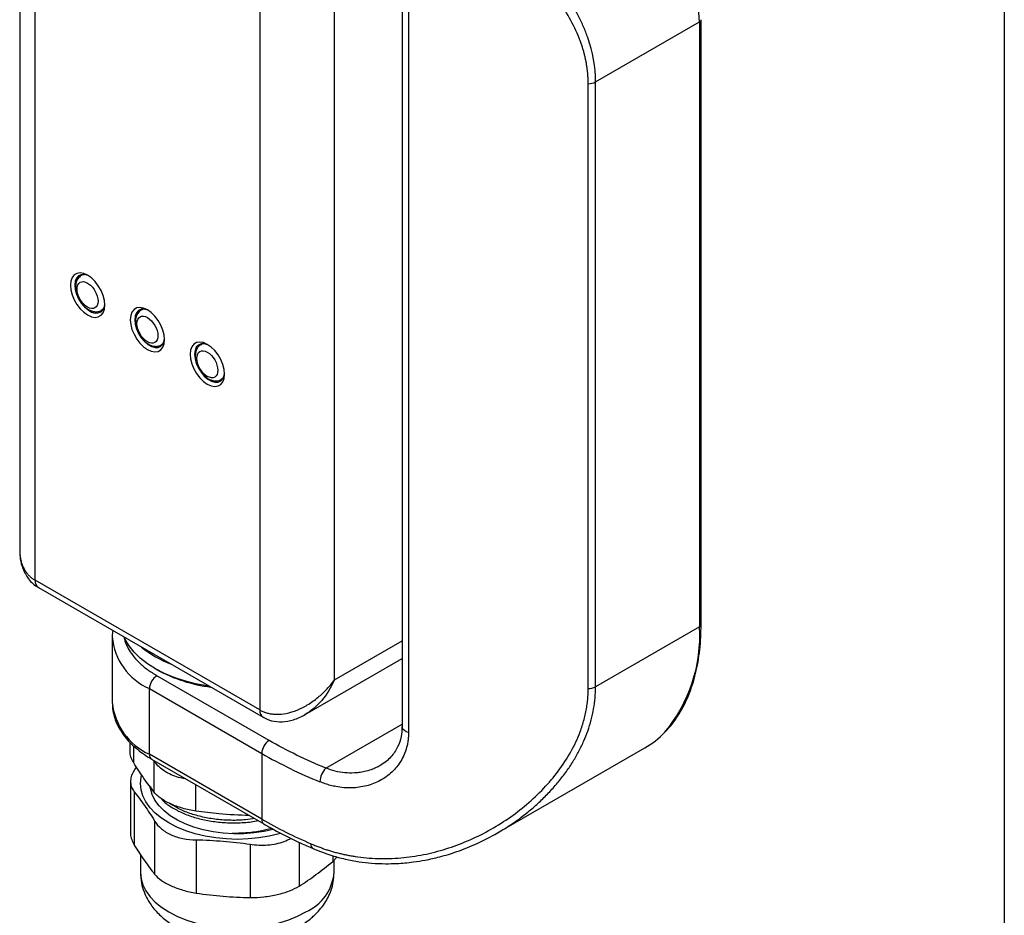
# Model space of a CAD drawing. Header units: millimetres. Extents: x 13 to 546, y 13 to 419.
# Tile 12 of 16: x 453 to 546, y 251 to 336. Entities that reach past the tile are written whole.
import ezdxf

# ---------------------------------------------------------------- set-up
doc = ezdxf.new("R2010")
doc.units = ezdxf.units.MM
doc.header["$LTSCALE"] = 2
doc.layers.add('TEXT', color=140, linetype='Continuous', lineweight=25)

msp = doc.modelspace()

# ---------------------------------------------------------------- linework, layer by layer
for p, q in [((453.073, 360.19), (453.073, 285.926)), ((454.538, 283.048), (454.538, 358.986)), ((475.751, 346.74), (475.751, 270.802)), ((482.822, 273.66), (482.822, 343.882)), ((489.2, 338.453), (489.2, 269.21)), ((489.816, 337.92), (489.816, 268.677)), ((517.452, 278.858), (517.452, 336.016)), ((507.481, 330.14), (517.305, 335.812)), ((517.305, 335.812), (517.305, 278.654)), ((506.784, 272.813), (506.784, 329.971)), ((507.481, 272.983), (507.481, 330.14)), ((459.062, 311.942), (458.891, 311.844)), ((460.791, 308.553), (460.962, 308.651)), ((464.719, 308.677), (464.548, 308.578)), ((466.448, 305.287), (466.618, 305.386)), ((470.375, 305.411), (470.205, 305.312)), ((472.104, 302.021), (472.275, 302.12)), ((475.751, 270.802), (454.538, 283.048)), ((454.848, 282.361), (476.061, 270.115)), ((517.305, 278.654), (507.481, 272.983)), ((461.818, 277.713), (461.818, 271.507)), ((482.822, 273.66), (489.2, 277.342)), ((480.036, 270.36), (489.2, 275.65)), ((465.85, 274.721), (466.062, 274.598)), ((476.647, 267.916), (466.04, 274.039)), ((465.333, 272.815), (475.94, 266.692)), ((465.333, 266.609), (465.333, 272.815)), ((482.012, 265.299), (489.2, 269.448)), ((463.485, 267.73), (463.485, 266.966)), ((463.846, 265.807), (463.846, 267.387)), ((498.223, 259.182), (512.127, 267.208)), ((475.94, 260.486), (465.333, 266.609)), ((465.54, 266.151), (476.147, 260.028)), ((475.94, 266.692), (475.94, 260.486)), ((465.785, 263.024), (465.785, 265.984)), ((463.542, 264.04), (463.542, 259.205)), ((465.429, 263.559), (465.429, 263.336)), ((469.72, 261.243), (469.72, 263.738)), ((463.903, 263.061), (463.903, 258.03)), ((465.821, 260.309), (465.821, 255.278)), ((469.756, 258.528), (469.756, 253.498)), ((474.843, 258.111), (474.843, 253.08)), ((479.482, 258.297), (479.482, 254.157)), ((464.479, 257.153), (464.479, 255.449)), ((482.652, 257.034), (482.652, 256.492)), ((482.652, 256.492), (483.079, 256.918)), ((482.779, 255.449), (482.779, 256.619))]:
    msp.add_line(p, q)
at = {"flags": 128}
for points in [[(457.861, 310.933), (457.902, 310.491), (458.022, 310.025), (458.216, 309.557), (458.473, 309.111), (458.782, 308.709), (459.125, 308.372), (459.487, 308.116), (459.849, 307.954), (460.193, 307.895), (460.501, 307.94), (460.759, 308.089), (460.953, 308.333), (461.073, 308.661), (461.114, 309.055), (461.073, 309.497), (460.953, 309.963), (460.759, 310.431), (460.501, 310.877), (460.193, 311.279), (459.849, 311.616), (459.487, 311.872), (459.125, 312.034), (458.782, 312.093), (458.473, 312.048), (458.216, 311.899), (458.022, 311.655), (457.902, 311.327), (457.861, 310.933)], [(459.597, 311.804), (459.529, 311.836), (459.198, 311.933), (458.896, 311.924), (458.641, 311.811), (458.447, 311.598), (458.326, 311.3), (458.285, 310.933)], [(458.285, 310.933), (458.326, 310.518), (458.447, 310.08), (458.641, 309.645), (458.896, 309.236), (459.198, 308.879), (459.529, 308.594), (459.87, 308.397), (460.201, 308.3), (460.503, 308.309), (460.758, 308.423), (460.952, 308.635), (461.073, 308.933), (461.11, 309.184)], [(461.024, 308.781), (460.876, 308.612), (460.777, 308.545)], [(463.518, 307.667), (463.559, 307.226), (463.679, 306.759), (463.873, 306.292), (464.13, 305.846), (464.438, 305.444), (464.782, 305.106), (465.144, 304.85), (465.506, 304.689), (465.85, 304.629), (466.158, 304.675), (466.416, 304.823), (466.609, 305.068), (466.73, 305.395), (466.77, 305.79), (466.73, 306.231), (466.609, 306.697), (466.416, 307.165), (466.158, 307.611), (465.85, 308.013), (465.506, 308.35), (465.144, 308.606), (464.782, 308.768), (464.438, 308.828), (464.13, 308.782), (463.873, 308.633), (463.679, 308.389), (463.559, 308.062), (463.518, 307.667)], [(465.254, 308.539), (465.186, 308.57), (464.855, 308.667), (464.553, 308.659), (464.298, 308.545), (464.104, 308.333), (463.983, 308.034), (463.942, 307.667)], [(463.942, 307.667), (463.983, 307.253), (464.104, 306.815), (464.298, 306.379), (464.553, 305.971), (464.855, 305.613), (465.186, 305.328), (465.527, 305.131), (465.858, 305.034), (466.16, 305.043), (466.415, 305.157), (466.608, 305.369), (466.729, 305.667), (466.767, 305.918)], [(466.681, 305.515), (466.533, 305.346), (466.433, 305.279)], [(469.175, 304.402), (469.215, 303.96), (469.336, 303.494), (469.529, 303.026), (469.787, 302.58), (470.095, 302.178), (470.439, 301.841), (470.801, 301.585), (471.163, 301.423), (471.507, 301.363), (471.815, 301.409), (472.073, 301.558), (472.266, 301.802), (472.387, 302.13), (472.427, 302.524), (472.387, 302.965), (472.266, 303.432), (472.073, 303.9), (471.815, 304.346), (471.507, 304.748), (471.163, 305.085), (470.801, 305.341), (470.439, 305.503), (470.095, 305.562), (469.787, 305.516), (469.529, 305.368), (469.336, 305.124), (469.215, 304.796), (469.175, 304.402)], [(470.911, 305.273), (470.843, 305.305), (470.512, 305.402), (470.21, 305.393), (469.955, 305.279), (469.761, 305.067), (469.64, 304.769), (469.599, 304.402)], [(469.599, 304.402), (469.64, 303.987), (469.761, 303.549), (469.955, 303.113), (470.21, 302.705), (470.512, 302.348), (470.843, 302.063), (471.184, 301.866), (471.515, 301.769), (471.816, 301.777), (472.072, 301.891), (472.265, 302.103), (472.386, 302.402), (472.424, 302.653)], [(472.338, 302.25), (472.19, 302.08), (472.101, 302.019)], [(470.983, 273.047), (470.769, 273.079), (469.692, 273.281), (468.656, 273.546), (467.674, 273.871), (466.755, 274.253), (465.908, 274.687), (465.143, 275.17), (464.469, 275.695), (463.891, 276.257), (463.417, 276.851), (463.051, 277.47), (462.952, 277.683)], [(489.816, 268.677), (489.603, 268.747), (489.426, 268.845), (489.295, 268.964), (489.219, 269.098), (489.2, 269.21)], [(477.746, 259.142), (477.599, 259.1), (476.651, 258.873), (475.665, 258.71), (474.654, 258.61), (473.629, 258.577), (472.605, 258.61), (471.593, 258.71), (470.607, 258.873), (469.659, 259.1), (468.761, 259.387), (467.924, 259.729), (467.159, 260.124), (466.476, 260.566), (465.882, 261.049), (465.386, 261.567), (464.993, 262.115), (464.709, 262.684), (464.537, 263.268), (464.479, 263.859), (464.537, 264.451), (464.578, 264.632)], [(477.033, 259.521), (476.156, 259.325), (475.209, 259.185), (474.24, 259.11), (473.263, 259.101), (472.291, 259.16), (471.337, 259.284), (470.416, 259.473), (469.54, 259.723), (468.721, 260.031), (467.971, 260.393), (467.301, 260.804), (466.719, 261.257), (466.235, 261.748), (465.854, 262.267), (465.582, 262.809), (465.424, 263.366), (465.408, 263.461)], [(464.479, 255.449), (464.537, 254.857), (464.709, 254.273), (464.993, 253.704), (465.386, 253.157), (465.882, 252.639), (466.476, 252.155), (467.159, 251.714), (467.924, 251.319), (468.761, 250.976), (469.659, 250.69), (470.607, 250.463), (471.593, 250.299), (472.605, 250.2), (473.629, 250.167), (474.654, 250.2), (475.665, 250.299), (476.651, 250.463), (477.599, 250.69), (478.497, 250.976), (479.334, 251.319), (480.099, 251.714)]]:
    msp.add_lwpolyline(points, dxfattribs=at)
for centre, radius, start, end in [((478.486, 333.907), 38.866, 2.80968, 43.0298), ((517.213, 336.033), 0.24, 292.72862, 356.0474), ((506.804, 331.409), 1.438, 269.19901, 298.07169), ((459.228, 311.248), 0.685, 91.91211, 121.00004), ((464.885, 307.982), 0.685, 91.91211, 121.00004), ((470.542, 304.712), 0.689, 91.94017, 118.41193), ((455.251, 282.957), 0.719, 172.74417, 235.94365), ((503.11, 277.815), 14.221, 320.21738, 3.38064), ((517.202, 278.883), 0.251, 294.37466, 354.3052), ((467.679, 278.207), 5.881, 184.76449, 246.49045), ((471.1, 284.81), 10.372, 231.05764, 248.94774), ((472.907, 287.106), 14.258, 241.31227, 262.866), ((466.868, 272.745), 1.537, 122.60548, 177.39452), ((506.804, 274.252), 1.438, 269.19901, 298.07169), ((467.824, 272.106), 6.035, 185.6948, 245.62534), ((476.502, 270.728), 0.755, 174.37962, 234.30196), ((507.825, 274.624), 8.574, 300.11677, 316.43991), ((477.475, 266.622), 1.537, 122.60548, 177.39452), ((465.809, 266.548), 0.48, 172.74417, 235.94365), ((498.666, 306.302), 45.667, 240.15548, 247.82929), ((483.256, 263.965), 1.824, 133.00671, 178.52415), ((476.428, 260.431), 0.491, 173.6384, 235.67614), ((498.325, 299.442), 44.929, 240.11682, 246.75804), ((481.029, 258.078), 0.441, 169.56311, 238.41634), ((478.299, 255.834), 4.497, 293.59917, 355.08069)]:
    msp.add_arc(centre, radius, start, end)
for points, knots in [([(507.481, 330.14), (507.481, 331.572), (507.224, 332.961), (506.629, 334.662), (506.496, 335), (506.203, 335.674), (506.043, 336.01), (505.531, 337.001), (505.145, 337.643), (504.298, 338.903), (503.836, 339.519), (502.844, 340.732), (502.312, 341.329), (500.654, 343.071), (499.456, 344.175), (497.545, 345.781), (496.888, 346.308), (495.875, 347.087), (495.532, 347.346), (494.842, 347.856), (494.495, 348.107), (492.751, 349.347), (491.326, 350.288), (489.151, 351.63), (488.419, 352.066), (487.311, 352.702), (486.94, 352.911), (486.204, 353.318), (485.838, 353.516), (484.016, 354.484), (482.588, 355.18), (481.194, 355.789)], [0, 0, 0, 0, 0.125, 0.125, 0.15625, 0.15625, 0.1875, 0.1875, 0.25, 0.25, 0.3125, 0.3125, 0.375, 0.375, 0.5, 0.5, 0.5625, 0.5625, 0.59375, 0.59375, 0.625, 0.625, 0.75, 0.75, 0.8125, 0.8125, 0.84375, 0.84375, 0.875, 0.875, 1, 1, 1, 1]), ([(506.784, 329.971), (506.783, 330.084), (506.781, 330.31), (506.765, 330.648), (506.739, 330.987), (506.702, 331.325), (506.655, 331.663), (506.598, 332), (506.53, 332.338), (506.451, 332.676), (506.362, 333.013), (506.263, 333.351), (506.153, 333.688), (505.842, 334.561), (505.192, 335.969), (504.018, 337.817), (502.599, 339.605), (501.009, 341.293), (499.257, 342.925), (497.391, 344.482), (495.415, 345.989), (493.36, 347.434), (491.256, 348.814), (489.106, 350.132), (486.942, 351.374), (485.254, 352.279), (484.064, 352.885), (483.351, 353.24), (482.647, 353.58), (481.953, 353.905), (481.268, 354.217), (480.819, 354.412), (480.595, 354.51)], [0, 0, 0, 0, 0.010269, 0.02054, 0.030821, 0.041118, 0.051436, 0.061784, 0.072166, 0.08259, 0.093061, 0.103586, 0.11417, 0.124821, 0.186187, 0.250194, 0.311755, 0.375578, 0.437269, 0.50005, 0.562671, 0.62527, 0.687739, 0.74947, 0.81262, 0.874788, 0.895902, 0.91689, 0.937772, 0.958571, 0.979306, 1, 1, 1, 1]), ([(458.891, 311.844), (458.771, 311.751), (458.559, 311.587), (458.38, 311.175), (458.33, 310.724), (458.413, 310.195), (458.628, 309.645), (458.974, 309.124), (459.346, 308.769), (459.704, 308.551), (460.039, 308.432), (460.425, 308.399), (460.664, 308.499), (460.791, 308.553)], [0, 0, 0, 0, 0.098952, 0.175891, 0.274982, 0.370572, 0.477029, 0.585084, 0.694303, 0.755863, 0.827052, 0.908482, 1, 1, 1, 1]), ([(458.497, 310.566), (458.497, 310.869), (458.602, 311.099), (458.973, 311.314), (459.225, 311.289), (459.75, 310.986), (460.002, 310.72), (460.373, 310.077), (460.477, 309.726), (460.477, 309.423)], [0, 0, 0, 0, 0.25, 0.25, 0.5, 0.5, 0.75, 0.75, 1, 1, 1, 1]), ([(460.477, 309.423), (460.477, 309.119), (460.373, 308.889), (460.002, 308.674), (459.75, 308.699), (459.225, 309.002), (458.973, 309.268), (458.602, 309.911), (458.497, 310.262), (458.497, 310.566)], [0, 0, 0, 0, 0.25, 0.25, 0.5, 0.5, 0.75, 0.75, 1, 1, 1, 1]), ([(464.548, 308.578), (464.428, 308.486), (464.216, 308.322), (464.037, 307.91), (463.986, 307.459), (464.069, 306.929), (464.285, 306.379), (464.631, 305.858), (465.003, 305.504), (465.361, 305.285), (465.696, 305.166), (466.082, 305.133), (466.321, 305.234), (466.448, 305.287)], [0, 0, 0, 0, 0.098952, 0.175891, 0.274982, 0.370572, 0.477029, 0.585084, 0.694303, 0.755863, 0.827052, 0.908482, 1, 1, 1, 1]), ([(464.154, 307.3), (464.154, 307.931), (464.598, 308.187), (465.69, 307.556), (466.134, 306.788), (466.134, 306.157)], [0, 0, 0, 0, 0.5, 0.5, 1, 1, 1, 1]), ([(466.134, 306.157), (466.134, 305.854), (466.03, 305.623), (465.658, 305.409), (465.407, 305.434), (464.882, 305.737), (464.63, 306.003), (464.258, 306.646), (464.154, 306.997), (464.154, 307.3)], [0, 0, 0, 0, 0.25, 0.25, 0.5, 0.5, 0.75, 0.75, 1, 1, 1, 1]), ([(470.225, 305.312), (470.193, 305.298), (470.061, 305.238), (469.89, 305.045), (469.738, 304.762), (469.667, 304.452), (469.659, 304.136), (469.698, 303.847), (469.766, 303.584), (469.864, 303.31), (469.963, 303.122), (470.021, 303.013)], [0, 0, 0, 0, 0.044075, 0.183813, 0.315706, 0.449413, 0.572596, 0.690298, 0.778064, 0.870275, 1, 1, 1, 1]), ([(469.811, 304.034), (469.811, 304.665), (470.255, 304.921), (471.347, 304.291), (471.791, 303.522), (471.791, 302.891)], [0, 0, 0, 0, 0.5, 0.5, 1, 1, 1, 1]), ([(471.791, 302.891), (471.791, 302.588), (471.687, 302.358), (471.315, 302.143), (471.064, 302.168), (470.538, 302.471), (470.287, 302.737), (469.915, 303.38), (469.811, 303.731), (469.811, 304.034)], [0, 0, 0, 0, 0.25, 0.25, 0.5, 0.5, 0.75, 0.75, 1, 1, 1, 1]), ([(470.021, 303.013), (470.105, 302.882), (470.221, 302.7), (470.424, 302.469), (470.604, 302.297), (470.831, 302.127), (471.079, 301.993), (471.349, 301.905), (471.63, 301.879), (471.891, 301.913), (472.034, 301.993), (472.093, 302.027)], [0, 0, 0, 0, 0.163912, 0.227738, 0.332861, 0.439761, 0.553303, 0.670697, 0.790436, 0.912413, 1, 1, 1, 1]), ([(453.073, 285.926), (453.084, 285.646), (453.108, 285.042), (453.352, 284.091), (453.785, 283.295), (454.319, 282.71), (454.668, 282.48), (454.848, 282.361)], [0, 0, 0, 0, 0.198991, 0.429306, 0.695275, 0.843075, 1, 1, 1, 1]), ([(453.073, 285.926), (453.074, 285.857), (453.076, 285.72), (453.089, 285.519), (453.111, 285.324), (453.142, 285.136), (453.18, 284.953), (453.226, 284.777), (453.28, 284.608), (453.341, 284.446), (453.408, 284.291), (453.506, 284.097), (453.643, 283.87), (453.832, 283.624), (454.045, 283.404), (454.278, 283.209), (454.451, 283.101), (454.538, 283.048)], [0, 0, 0, 0, 0.05764, 0.114299, 0.169994, 0.224747, 0.278578, 0.33151, 0.383566, 0.43477, 0.485149, 0.534729, 0.630128, 0.72412, 0.816936, 0.908814, 1, 1, 1, 1]), ([(461.866, 278.31), (461.84, 278.142), (461.809, 277.945), (461.822, 277.748), (461.824, 277.72)], [0, 0, 0, 0, 0.8545705, 1, 1, 1, 1]), ([(514.106, 268.782), (514.158, 268.832), (514.43, 269.095), (514.863, 269.648), (515.405, 270.433), (515.882, 271.293), (516.3, 272.216), (516.655, 273.199), (516.946, 274.239), (517.173, 275.331), (517.334, 276.472), (517.434, 277.645), (517.445, 278.457), (517.451, 278.859)], [0, 0, 0, 0, 0.023197, 0.1206, 0.218197, 0.315969, 0.413883, 0.511897, 0.609968, 0.708057, 0.806132, 0.904163, 1, 1, 1, 1]), ([(462.925, 277.699), (462.962, 277.541), (463.05, 277.172), (463.318, 276.605), (463.741, 275.947), (464.34, 275.276), (465.115, 274.612), (465.735, 274.228), (466.04, 274.039)], [0, 0, 0, 0, 0.114673, 0.26914, 0.42368, 0.62128, 0.813531, 1, 1, 1, 1]), ([(475.751, 270.802), (475.8, 270.774), (475.899, 270.719), (476.055, 270.648), (476.217, 270.584), (476.385, 270.53), (476.558, 270.484), (476.736, 270.447), (476.92, 270.42), (477.108, 270.401), (477.544, 270.382), (478.278, 270.452), (479.281, 270.758), (480.306, 271.275), (481.098, 271.838), (481.705, 272.374), (482.088, 272.761), (482.47, 273.193), (482.692, 273.488), (482.822, 273.66)], [0, 0, 0, 0, 0.023724, 0.047532, 0.071445, 0.095481, 0.119662, 0.144005, 0.168531, 0.193256, 0.218199, 0.33806, 0.468442, 0.594278, 0.738643, 0.801468, 0.87239, 0.92551, 1, 1, 1, 1]), ([(482.822, 273.66), (482.498, 272.938), (482.082, 272.27), (481.129, 271.141), (480.593, 270.681), (480.036, 270.36)], [0, 0, 0, 0, 0.5, 0.5, 1, 1, 1, 1]), ([(480.595, 258.158), (480.717, 258.107), (480.96, 258.004), (481.328, 257.86), (481.699, 257.725), (482.073, 257.599), (482.45, 257.481), (482.829, 257.372), (483.212, 257.272), (483.597, 257.18), (483.986, 257.097), (484.376, 257.023), (485.347, 256.863), (486.923, 256.721), (489.087, 256.786), (491.243, 257.098), (493.352, 257.641), (495.408, 258.401), (497.385, 259.368), (499.256, 260.52), (501.008, 261.859), (502.595, 263.352), (504.009, 265.019), (505.182, 266.809), (505.87, 268.282), (506.229, 269.315), (506.401, 269.897), (506.54, 270.479), (506.649, 271.062), (506.727, 271.646), (506.775, 272.23), (506.781, 272.619), (506.784, 272.813)], [0, 0, 0, 0, 0.011241, 0.022492, 0.033756, 0.045036, 0.056336, 0.067659, 0.079009, 0.090389, 0.101802, 0.113251, 0.124741, 0.186814, 0.249869, 0.311868, 0.374615, 0.437127, 0.499664, 0.562687, 0.624614, 0.688074, 0.749302, 0.813228, 0.874522, 0.892838, 0.910972, 0.928953, 0.946813, 0.964586, 0.982304, 1, 1, 1, 1]), ([(498.206, 259.173), (498.645, 259.437), (499.368, 259.872), (500.41, 260.612), (501.338, 261.342), (502.282, 262.183), (503.166, 263.07), (503.986, 264.004), (504.725, 264.967), (505.37, 265.936), (505.92, 266.9), (506.38, 267.855), (506.769, 268.837), (507.083, 269.849), (507.312, 270.897), (507.455, 271.942), (507.472, 272.637), (507.481, 272.983)], [0, 0, 0, 0, 0.0865558, 0.1427956, 0.2159663, 0.2863161, 0.3568708, 0.4284633, 0.4979555, 0.5645727, 0.6285395, 0.6899238, 0.7488025, 0.8131008, 0.8763047, 0.9385553, 1, 1, 1, 1]), ([(461.824, 271.516), (461.829, 271.313), (461.84, 270.871), (461.984, 270.214), (462.219, 269.554), (462.542, 268.928), (462.952, 268.324), (463.447, 267.747), (464.02, 267.203), (464.671, 266.7), (465.183, 266.35), (465.494, 266.182), (465.545, 266.154)], [0, 0, 0, 0, 0.097153, 0.211516, 0.318076, 0.425968, 0.53516, 0.645366, 0.756176, 0.867194, 0.978106, 1, 1, 1, 1]), ([(476.061, 270.115), (476.329, 269.989), (476.897, 269.72), (477.899, 269.644), (478.99, 269.832), (479.676, 270.178), (480.036, 270.36)], [0, 0, 0, 0, 0.2112038, 0.4489613, 0.7104731, 1, 1, 1, 1]), ([(489.2, 269.213), (489.182, 268.896), (489.143, 268.214), (488.802, 267.241), (488.284, 266.473), (487.697, 265.91), (487.328, 265.674), (487.139, 265.554)], [0, 0, 0, 0, 0.203732, 0.437779, 0.7024, 0.847566, 1, 1, 1, 1]), ([(489.816, 268.677), (489.815, 268.607), (489.813, 268.466), (489.801, 268.257), (489.783, 268.05), (489.756, 267.846), (489.722, 267.644), (489.68, 267.445), (489.589, 267.086), (489.414, 266.581), (489.099, 265.97), (488.707, 265.413), (488.09, 264.752), (487.161, 264.087), (486.076, 263.665), (485.147, 263.482), (484.425, 263.423), (483.685, 263.445), (483.017, 263.536), (482.431, 263.67), (481.929, 263.818), (481.598, 263.947), (481.433, 264.012)], [0, 0, 0, 0, 0.017833, 0.035636, 0.053429, 0.07123, 0.089056, 0.106926, 0.124858, 0.187223, 0.250107, 0.312155, 0.374818, 0.499826, 0.624792, 0.687077, 0.749426, 0.812123, 0.874704, 0.916589, 0.9583, 1, 1, 1, 1]), ([(463.846, 265.807), (463.763, 265.96), (463.598, 266.268), (463.488, 266.661), (463.499, 266.889), (463.503, 266.966)], [0, 0, 0, 0, 0.397853, 0.795689, 1, 1, 1, 1]), ([(464.108, 265.404), (464.003, 265.266), (463.777, 264.969), (463.59, 264.504), (463.518, 264.033), (463.591, 263.587), (463.744, 263.269), (463.873, 263.101), (463.903, 263.061)], [0, 0, 0, 0, 0.169133, 0.363031, 0.556926, 0.748774, 0.940641, 1, 1, 1, 1]), ([(465.785, 263.024), (465.462, 263.429), (465.139, 263.866), (464.492, 264.794), (464.169, 265.286), (463.846, 265.807)], [0, 0, 0, 0, 0.5, 0.5, 1, 1, 1, 1]), ([(468.758, 264.293), (468.594, 264.32), (468.166, 264.388), (467.536, 264.597), (466.89, 264.908), (466.35, 265.3), (465.993, 265.67), (465.835, 265.909), (465.785, 265.984)], [0, 0, 0, 0, 0.123602, 0.32104, 0.518476, 0.714458, 0.910448, 1, 1, 1, 1]), ([(487.141, 265.557), (487.13, 265.549), (487.01, 265.474), (486.72, 265.333), (486.241, 265.132), (485.689, 264.974), (485.158, 264.881), (484.536, 264.825), (483.794, 264.845), (482.892, 264.992), (482.306, 265.196), (482.012, 265.299)], [0, 0, 0, 0, 0.008384, 0.085551, 0.192091, 0.317543, 0.422268, 0.503501, 0.674034, 0.836785, 1, 1, 1, 1]), ([(469.72, 261.243), (469.286, 261.308), (468.867, 261.399), (468.263, 261.571), (468.066, 261.635), (467.691, 261.77), (467.512, 261.843), (466.999, 262.075), (466.687, 262.251), (466.296, 262.528), (466.177, 262.623), (465.963, 262.819), (465.867, 262.921), (465.785, 263.024)], [0, 0, 0, 0, 0.25, 0.25, 0.375, 0.375, 0.5, 0.5, 0.75, 0.75, 0.875, 0.875, 1, 1, 1, 1]), ([(466.401, 262.457), (466.475, 262.371), (466.752, 262.053), (467.434, 261.578), (468.428, 261.05), (469.572, 260.634), (470.839, 260.33), (472.175, 260.156), (473.562, 260.121), (474.716, 260.183), (475.383, 260.305), (475.599, 260.344)], [0, 0, 0, 0, 0.047563, 0.176385, 0.301577, 0.430398, 0.555602, 0.684437, 0.809635, 0.938463, 1, 1, 1, 1]), ([(475.277, 260.53), (474.993, 260.488), (474.258, 260.381), (473.037, 260.355), (471.667, 260.442), (470.349, 260.666), (469.131, 261.016), (468.066, 261.449), (467.503, 261.809), (467.24, 261.978)], [0, 0, 0, 0, 0.096552, 0.250204, 0.403863, 0.557522, 0.711174, 0.864826, 1, 1, 1, 1]), ([(474.764, 260.826), (473.807, 260.86), (472.125, 260.92), (470.444, 261.146), (469.72, 261.243)], [0, 0, 0, 0, 0.569089, 1, 1, 1, 1]), ([(465.821, 260.309), (465.985, 260.042), (466.198, 259.797), (466.59, 259.467), (466.735, 259.362), (467.041, 259.172), (467.203, 259.086), (467.716, 258.854), (468.099, 258.733), (468.899, 258.574), (469.321, 258.533), (469.756, 258.528)], [0, 0, 0, 0, 0.25, 0.25, 0.375, 0.375, 0.5, 0.5, 0.75, 0.75, 1, 1, 1, 1]), ([(476.888, 259.616), (476.523, 259.522), (475.731, 259.318), (474.464, 259.155), (473.581, 259.143), (473.159, 259.137)], [0, 0, 0, 0, 0.307906, 0.669381, 1, 1, 1, 1]), ([(476.154, 260.032), (476.311, 259.94), (476.933, 259.571), (478.089, 258.967), (479.479, 258.281), (480.407, 257.878), (480.803, 257.707)], [0, 0, 0, 0, 0.109014, 0.433766, 0.75831, 1, 1, 1, 1]), ([(463.543, 259.205), (463.543, 259.204), (463.52, 259.041), (463.602, 258.694), (463.744, 258.301), (463.873, 258.082), (463.903, 258.03)], [0, 0, 0, 0, 0.004819, 0.435726, 0.866675, 1, 1, 1, 1]), ([(474.843, 258.111), (475.119, 258.077), (475.672, 258.01), (476.504, 258.028), (477.308, 258.145), (478.062, 258.352), (478.5, 258.565), (478.715, 258.67)], [0, 0, 0, 0, 0.201305, 0.402589, 0.604014, 0.805437, 1, 1, 1, 1]), ([(480.798, 257.702), (481.324, 257.493), (482.32, 257.095), (483.782, 256.705), (485.099, 256.459), (486.372, 256.315), (487.553, 256.263), (488.597, 256.285), (489.473, 256.345), (490.374, 256.444), (491.481, 256.621), (492.854, 256.931), (494.475, 257.427), (496.319, 258.152), (497.562, 258.824), (498.223, 259.181)], [0, 0, 0, 0, 0.092279, 0.174989, 0.24873, 0.313818, 0.38731, 0.445218, 0.487497, 0.533919, 0.595863, 0.673392, 0.766842, 0.876037, 1, 1, 1, 1]), ([(479.482, 254.157), (480.009, 254.484), (480.538, 254.852), (481.596, 255.631), (482.125, 256.042), (482.652, 256.492)], [0, 0, 0, 0, 0.5, 0.5, 1, 1, 1, 1]), ([(464.479, 255.449), (464.499, 255.116), (464.535, 254.487), (464.789, 253.644), (465.11, 252.95), (465.575, 252.212), (466.252, 251.432), (467.202, 250.67), (468.24, 250.066), (469.25, 249.636), (470.271, 249.316), (471.312, 249.085), (472.38, 248.945), (473.407, 248.893), (474.612, 248.915), (476.013, 249.078), (477.505, 249.449), (478.644, 249.893), (479.485, 250.332), (480.1, 250.724), (480.587, 251.097), (481.028, 251.494), (481.454, 251.945), (481.867, 252.49), (482.231, 253.114), (482.52, 253.795), (482.735, 254.585), (482.764, 255.152), (482.779, 255.449)], [0, 0, 0, 0, 0.041566, 0.078463, 0.110672, 0.138475, 0.191113, 0.242338, 0.289283, 0.336601, 0.372883, 0.413051, 0.457149, 0.492149, 0.525961, 0.589305, 0.64735, 0.700296, 0.732495, 0.762111, 0.789939, 0.809034, 0.834265, 0.865846, 0.893818, 0.925514, 0.960931, 1, 1, 1, 1]), ([(465.821, 255.278), (465.985, 255.075), (466.198, 254.884), (466.59, 254.61), (466.735, 254.52), (467.041, 254.35), (467.203, 254.268), (467.716, 254.036), (468.099, 253.895), (468.899, 253.661), (469.321, 253.565), (469.756, 253.498)], [0, 0, 0, 0, 0.25, 0.25, 0.375, 0.375, 0.5, 0.5, 0.75, 0.75, 1, 1, 1, 1]), ([(474.843, 253.08), (475.278, 253.076), (475.712, 253.101), (476.361, 253.174), (476.579, 253.205), (477.003, 253.278), (477.209, 253.319), (477.814, 253.46), (478.203, 253.576), (478.898, 253.84), (479.211, 253.99), (479.482, 254.157)], [0, 0, 0, 0, 0.25, 0.25, 0.375, 0.375, 0.5, 0.5, 0.75, 0.75, 1, 1, 1, 1])]:
    msp.add_open_spline(points, degree=3, knots=knots)
for points in [[(482.012, 265.299), (480.1, 266.083), (478.306, 266.959), (476.647, 267.916)], [(463.903, 263.061), (464.223, 262.664), (464.862, 261.79), (465.501, 260.829), (465.821, 260.309)], [(463.903, 258.03), (464.223, 257.51), (464.862, 256.55), (465.501, 255.675), (465.821, 255.278)], [(469.756, 258.528), (470.604, 258.521), (472.3, 258.424), (473.995, 258.242), (474.843, 258.111)], [(469.756, 253.498), (470.604, 253.367), (472.3, 253.184), (473.995, 253.088), (474.843, 253.08)]]:
    msp.add_open_spline(points, degree=3)
at = {"layer": 'TEXT'}
msp.add_line((546.1, 419.1), (546.1, 12.7), dxfattribs=at)

doc.saveas('drawing.dxf')
